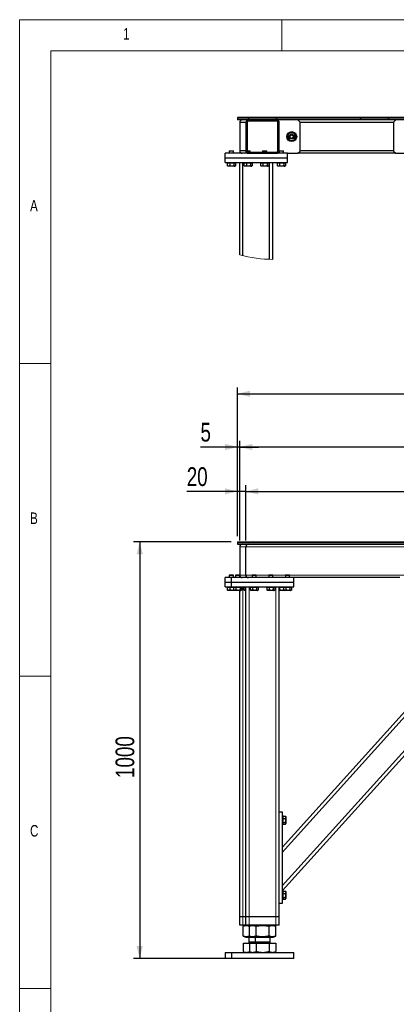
# Model space of a CAD drawing. Header units: millimetres. Extents: x 5 to 589, y 5 to 415.
# Tile 9 of 71: x 5 to 65, y 257 to 415. Entities that reach past the tile are written whole.
import ezdxf

# ---------------------------------------------------------------- set-up
doc = ezdxf.new("R2010")
doc.units = ezdxf.units.MM
for name, color, linetype in [('COTES', 1, 'Continuous'), ('NOTES', 6, 'Continuous'), ('TRAIT-FINS', 9, 'Continuous')]:
    doc.layers.add(name, color=color, linetype=linetype)
doc.layers.add('TRAIT-FORT', color=4, linetype='Continuous', lineweight=25)
doc.styles.add('SLDTEXTSTYLE0', font='TXT', dxfattribs={"width": 0.75})
doc.dimstyles.new('SLDDIMSTYLE4', dxfattribs={"dimtxt": 3, "dimasz": 2, "dimexe": 0, "dimexo": 0.0625, "dimgap": 0.75, "dimtad": 1, "dimdec": 0, "dimlfac": 15, "dimrnd": 1e-09, "dimzin": 12, "dimdsep": 46, "dimtxsty": 'SLDTEXTSTYLE0', "dimsah": 1, "dimcen": 0.09, "dimadec": 0, "dimazin": 3, "dimtfac": 1, "dimtdec": 0, "dimtmove": 0, "dimatfit": 0, "dimfxl": 1, "dimfrac": 2, "dimtolj": 1, "dimtzin": 12, "dimarcsym": 0})
doc.dimstyles.new('SLDDIMSTYLE5', dxfattribs={"dimtxt": 3, "dimasz": 2, "dimexe": 0, "dimexo": 0.0625, "dimgap": 0.75, "dimtad": 1, "dimdec": 0, "dimlfac": 15, "dimrnd": 1e-09, "dimzin": 12, "dimdsep": 46, "dimtxsty": 'SLDTEXTSTYLE0', "dimsah": 1, "dimcen": 0.09, "dimadec": 0, "dimazin": 3, "dimtfac": 1, "dimtdec": 0, "dimtofl": 0, "dimtmove": 0, "dimatfit": 3, "dimfxl": 1, "dimfrac": 2, "dimtolj": 1, "dimtzin": 12, "dimarcsym": 0})

# ---------------------------------------------------------------- blocks, each defined once
blk = doc.blocks.new('_D_48')
at = {"layer": 'COTES', "color": 1, "transparency": 16777216}
for p, q in [((38.91, 331.46), (23.23, 331.46)), ((24.23, 331.46), (24.23, 264.79)), ((37.91, 264.79), (23.23, 264.79))]:
    blk.add_line(p, q, dxfattribs=at)
for points in [[(24.23, 331.46), (23.73, 329.46), (24.73, 329.46)], [(24.23, 264.79), (24.73, 266.79), (23.73, 266.79)]]:
    blk.add_solid(points, dxfattribs=at)
at = {"layer": 'COTES', "color": 1, "transparency": 16777216, "insert": (20.36, 293.69), "char_height": 3, "attachment_point": 1, "rotation": 90, "style": 'SLDTEXTSTYLE0'}
blk.add_mtext('1000', dxfattribs=at)
blk = doc.blocks.new('_D_49')
at = {"layer": 'COTES', "color": 1, "transparency": 16777216}
for p, q in [((39.91, 346.64), (33.97, 346.64)), ((39.91, 332.36), (39.91, 347.64)), ((40.25, 346.64), (39.91, 346.64)), ((40.25, 331.69), (40.25, 347.64)), ((40.25, 346.64), (43.25, 346.64))]:
    blk.add_line(p, q, dxfattribs=at)
for points in [[(39.91, 346.64), (37.91, 347.14), (37.91, 346.14)], [(40.25, 346.64), (42.25, 346.14), (42.25, 347.14)]]:
    blk.add_solid(points, dxfattribs=at)
at = {"layer": 'COTES', "color": 1, "transparency": 16777216, "insert": (33.97, 350.51), "char_height": 3, "attachment_point": 1, "style": 'SLDTEXTSTYLE0'}
blk.add_mtext('5', dxfattribs=at)
blk = doc.blocks.new('_D_50')
at = {"layer": 'COTES', "color": 1, "transparency": 16777216}
for p, q in [((39.91, 332.36), (39.91, 340.54)), ((41.25, 331.69), (41.25, 340.54)), ((39.91, 339.54), (31.77, 339.54)), ((41.25, 339.54), (39.91, 339.54)), ((41.25, 339.54), (44.25, 339.54))]:
    blk.add_line(p, q, dxfattribs=at)
for points in [[(39.91, 339.54), (37.91, 340.04), (37.91, 339.04)], [(41.25, 339.54), (43.25, 339.04), (43.25, 340.04)]]:
    blk.add_solid(points, dxfattribs=at)
at = {"layer": 'COTES', "color": 1, "transparency": 16777216, "insert": (31.77, 343.4), "char_height": 3, "attachment_point": 1, "style": 'SLDTEXTSTYLE0'}
blk.add_mtext('20', dxfattribs=at)
blk = doc.blocks.new('_D_51')
at = {"layer": 'COTES', "color": 1, "transparency": 16777216}
for p, q in [((41.25, 331.69), (41.25, 340.54)), ((157.25, 331.69), (157.25, 340.54)), ((41.25, 339.54), (157.25, 339.54))]:
    blk.add_line(p, q, dxfattribs=at)
for points in [[(41.25, 339.54), (43.25, 339.04), (43.25, 340.04)], [(157.25, 339.54), (155.25, 340.04), (155.25, 339.04)]]:
    blk.add_solid(points, dxfattribs=at)
at = {"layer": 'COTES', "color": 1, "transparency": 16777216, "char_height": 3, "attachment_point": 1, "style": 'SLDTEXTSTYLE0'}
for s, insert in [('1740', (79.11, 343.4)), ('CADRE ARRIERE', (89.1, 343.4))]:
    blk.add_mtext(s, dxfattribs=dict(at, insert=insert))
blk = doc.blocks.new('_D_54')
at = {"layer": 'COTES', "color": 1, "transparency": 16777216}
for p, q in [((40.25, 331.69), (40.25, 347.64)), ((158.25, 346.64), (40.25, 346.64)), ((158.25, 331.69), (158.25, 347.64))]:
    blk.add_line(p, q, dxfattribs=at)
for points in [[(40.25, 346.64), (42.25, 346.14), (42.25, 347.14)], [(158.25, 346.64), (156.25, 347.14), (156.25, 346.14)]]:
    blk.add_solid(points, dxfattribs=at)
at = {"layer": 'COTES', "color": 1, "transparency": 16777216, "char_height": 3, "attachment_point": 1, "style": 'SLDTEXTSTYLE0'}
for s, insert in [('1770', (80.13, 350.51)), ('CADRE AVANT', (90.12, 350.51))]:
    blk.add_mtext(s, dxfattribs=dict(at, insert=insert))
blk = doc.blocks.new('_D_55')
at = {"layer": 'COTES', "color": 1, "transparency": 16777216}
for p, q in [((39.91, 332.36), (39.91, 356.15)), ((158.58, 332.36), (158.58, 356.15)), ((39.91, 355.15), (158.58, 355.15))]:
    blk.add_line(p, q, dxfattribs=at)
for points in [[(39.91, 355.15), (41.91, 354.65), (41.91, 355.65)], [(158.58, 355.15), (156.58, 355.65), (156.58, 354.65)]]:
    blk.add_solid(points, dxfattribs=at)
at = {"layer": 'COTES', "color": 1, "transparency": 16777216, "char_height": 3, "attachment_point": 1, "style": 'SLDTEXTSTYLE0'}
for s, insert in [('1780', (88.68, 359.02)), ('TOLES', (98.67, 359.02))]:
    blk.add_mtext(s, dxfattribs=dict(at, insert=insert))
blk = doc.blocks.new('SW_HATCH_0')
at = {"layer": 'TRAIT-FINS', "color": 0}
for p, q in [((-17.96, 0), (-18.23, -0.27)), ((-17.86, 0.1), (-17.96, 0)), ((-13.47, 0), (-13.74, -0.27)), ((-13.37, 0.1), (-13.47, 0)), ((0, 0), (-0.27, -0.27)), ((0.1, 0.1), (0, 0)), ((4.49, 0), (4.22, -0.27)), ((4.59, 0.1), (4.49, 0)), ((8.98, 0), (8.71, -0.27)), ((9.08, 0.1), (8.98, 0)), ((13.47, 0), (13.2, -0.27)), ((13.57, 0.1), (13.47, 0)), ((26.94, 0), (26.67, -0.27)), ((27.04, 0.1), (26.94, 0)), ((31.43, 0), (31.16, -0.27)), ((31.53, 0.1), (31.43, 0)), ((35.92, 0), (35.65, -0.27)), ((36.02, 0.1), (35.92, 0)), ((40.41, 0), (40.14, -0.27)), ((40.51, 0.1), (40.41, 0)), ((53.88, 0), (53.61, -0.27)), ((53.98, 0.1), (53.88, 0)), ((58.37, 0), (58.1, -0.27)), ((58.47, 0.1), (58.37, 0)), ((62.86, 0), (62.6, -0.27)), ((62.96, 0.1), (62.86, 0)), ((67.35, 0), (67.09, -0.27)), ((67.45, 0.1), (67.35, 0)), ((80.82, 0), (80.56, -0.27)), ((80.92, 0.1), (80.82, 0)), ((85.31, 0), (85.05, -0.27)), ((85.41, 0.1), (85.31, 0)), ((89.8, 0), (89.54, -0.27)), ((89.9, 0.1), (89.8, 0)), ((94.29, 0), (94.03, -0.27)), ((94.39, 0.1), (94.29, 0)), ((-18.29, -0.33), (-18.41, -0.45)), ((-13.74, -0.27), (-13.94, -0.47)), ((13.2, -0.27), (13, -0.47)), ((94.03, -0.27), (93.83, -0.47)), ((92.39, -1.9), (92.19, -2.1)), ((-18.27, -4.8), (-18.47, -5)), ((8.73, -4.74), (8.53, -4.94))]:
    blk.add_line(p, q, dxfattribs=at)

msp = doc.modelspace()

# ---------------------------------------------------------------- linework, layer by layer
at = {"color": 7, "linetype": 'Continuous', "lineweight": 18}
for p, q in [((589, 415), (5, 415)), ((5, 415), (5, 5)), ((47, 410), (47, 415)), ((584, 410), (10, 410)), ((10, 410), (10, 10)), ((10, 360), (5, 360)), ((5, 310), (10, 310)), ((10, 260), (5, 260))]:
    msp.add_line(p, q, dxfattribs=at)
at = {"color": 8, "linetype": 'Continuous', "lineweight": 18}
for p, q in [((41.2473, 330.6924), (40.2473, 330.6924)), ((157.2473, 330.6924), (41.2473, 330.6924)), ((41.2473, 326.1591), (40.2473, 326.1591)), ((42.294, 326.1591), (41.2473, 326.1591)), ((44.9607, 326.1591), (42.8673, 326.1591)), ((47.6273, 326.1591), (45.534, 326.1591)), ((66.6273, 326.1591), (48.2007, 326.1591)), ((40.7807, 271.4924), (40.7807, 324.2924)), ((41.7807, 271.4924), (41.7807, 324.2924)), ((46.0473, 271.4924), (46.0473, 324.2924)), ((47.0473, 281.7889), (68.2473, 305.2374)), ((47.0473, 276.421), (68.2473, 299.8695)), ((40.7807, 270.1591), (40.7807, 271.4924)), ((41.7807, 270.1591), (41.7807, 271.4924)), ((46.0473, 270.1591), (46.0473, 271.4924))]:
    msp.add_line(p, q, dxfattribs=at)
at = {"color": 7, "linetype": 'Continuous', "lineweight": 18}
msp.add_arc((45.7876, 398.6733), 22.0214, 255.428568, 269.461525, dxfattribs=at)
at = {"layer": 'TRAIT-FORT', "color": 4, "linetype": 'Continuous', "lineweight": 25}
for p, q in [((39.914, 399.3277), (39.914, 399.2277)), ((158.5807, 399.3277), (39.914, 399.3277)), ((158.5807, 399.2277), (39.914, 399.2277)), ((39.914, 399.2277), (39.914, 398.9611)), ((158.5807, 398.9611), (39.914, 398.9611)), ((40.2473, 398.5611), (40.2473, 394.0277)), ((41.2473, 398.5611), (40.2473, 398.5611)), ((41.2541, 398.6345), (41.2473, 398.6277)), ((41.2473, 398.5611), (41.2473, 394.0277)), ((41.4473, 398.5611), (41.4473, 394.0277)), ((41.5807, 398.9611), (41.5739, 398.9543)), ((46.1807, 398.9611), (41.6473, 398.9611)), ((46.1807, 398.7611), (41.6473, 398.7611)), ((46.3807, 394.0277), (46.3807, 398.5611)), ((46.5807, 394.0277), (46.5807, 398.5611)), ((49.914, 398.6277), (49.5807, 398.9611)), ((49.914, 393.9611), (49.914, 398.6277)), ((64.914, 398.5611), (49.914, 398.5611)), ((65.2473, 398.9611), (64.914, 398.6277)), ((64.914, 398.6277), (64.914, 393.9611)), ((48.215, 396.9277), (48.5807, 396.9277)), ((48.215, 395.6611), (48.5807, 395.6611)), ((48.5807, 396.9277), (48.9463, 396.9277)), ((48.5807, 395.6611), (48.9463, 395.6611)), ((38.6273, 394.0277), (38.5807, 393.9811)), ((38.5807, 393.9811), (38.5807, 393.6277)), ((39.2473, 393.9811), (38.5807, 393.9811)), ((38.6273, 394.0277), (39.2007, 394.0277)), ((39.2473, 393.9811), (39.2007, 394.0277)), ((39.2473, 393.6277), (39.2473, 393.9811)), ((41.2473, 394.0277), (40.2473, 394.0277)), ((41.2498, 393.9835), (41.2473, 393.9811)), ((41.2473, 393.9811), (41.2473, 393.6277)), ((41.2501, 393.9811), (41.2473, 393.9811)), ((41.4473, 394.0277), (41.8673, 394.0277)), ((41.914, 393.9811), (41.4529, 393.9811)), ((41.6473, 393.8277), (46.1807, 393.8277)), ((41.914, 393.9811), (41.8673, 394.0277)), ((41.914, 393.8277), (41.914, 393.9811)), ((43.9607, 394.0277), (43.914, 393.9811)), ((43.914, 393.9811), (43.914, 393.8277)), ((44.5807, 393.9811), (43.914, 393.9811)), ((43.9607, 394.0277), (44.534, 394.0277)), ((44.5807, 393.9811), (44.534, 394.0277)), ((44.5807, 393.8277), (44.5807, 393.9811)), ((46.6273, 394.0277), (46.5807, 393.9811)), ((46.5807, 393.9811), (46.5807, 393.6277)), ((47.2473, 393.9811), (46.5807, 393.9811)), ((46.6273, 394.0277), (47.2007, 394.0277)), ((47.2473, 393.9811), (47.2007, 394.0277)), ((47.2473, 393.6277), (47.2473, 393.9811)), ((49.5807, 393.6277), (49.914, 393.9611)), ((64.914, 394.0277), (49.914, 394.0277)), ((64.914, 393.9611), (65.2473, 393.6277)), ((41.6473, 393.6277), (37.914, 393.6277)), ((37.914, 392.8277), (37.914, 393.6277)), ((47.914, 392.8277), (37.914, 392.8277)), ((37.914, 392.1611), (37.914, 392.8277)), ((41.6473, 393.6277), (46.1807, 393.6277)), ((47.914, 393.6277), (46.1807, 393.6277)), ((47.914, 392.8277), (47.914, 393.6277)), ((47.914, 393.6277), (49.5807, 393.6277)), ((47.914, 392.1611), (47.914, 392.8277)), ((65.2473, 393.6277), (49.5807, 393.6277)), ((65.2473, 393.6277), (68.6473, 393.6277)), ((37.914, 392.1611), (47.914, 392.1611)), ((38.1807, 392.1611), (38.1807, 392.0277)), ((39.6473, 392.0277), (38.1807, 392.0277)), ((38.2636, 392.0277), (38.2636, 391.628)), ((38.2952, 391.6097), (38.2636, 391.628)), ((38.2943, 391.608), (38.3757, 391.5611)), ((39.4523, 391.5611), (38.3757, 391.5611)), ((38.6512, 392.0277), (38.6512, 391.628)), ((39.3016, 392.0277), (39.3016, 391.628)), ((39.4523, 391.5611), (39.5337, 391.608)), ((39.5644, 392.0277), (39.5644, 391.628)), ((39.6473, 392.0277), (39.6473, 392.1611)), ((40.2473, 377.3603), (40.2473, 392.1611)), ((40.7807, 377.2303), (40.7807, 392.1611)), ((40.8473, 392.1611), (40.8473, 392.0277)), ((42.314, 392.0277), (40.8473, 392.0277)), ((40.9303, 392.0277), (40.9303, 391.628)), ((40.9619, 391.6097), (40.9303, 391.628)), ((40.9609, 391.608), (41.0423, 391.5611)), ((42.119, 391.5611), (41.0423, 391.5611)), ((41.3179, 392.0277), (41.3179, 391.628)), ((41.9682, 392.0277), (41.9682, 391.628)), ((42.119, 391.5611), (42.2004, 391.608)), ((42.231, 392.0277), (42.231, 391.628)), ((42.314, 392.0277), (42.314, 392.1611)), ((43.514, 392.1611), (43.514, 392.0277)), ((44.9807, 392.0277), (43.514, 392.0277)), ((43.597, 392.0277), (43.597, 391.628)), ((43.6286, 391.6097), (43.597, 391.628)), ((43.6276, 391.608), (43.709, 391.5611)), ((44.7857, 391.5611), (43.709, 391.5611)), ((43.9846, 392.0277), (43.9846, 391.628)), ((44.6349, 392.0277), (44.6349, 391.628)), ((44.7857, 391.5611), (44.8671, 391.608)), ((44.8977, 392.0277), (44.8977, 391.628)), ((44.9807, 392.0277), (44.9807, 392.1611)), ((45.0473, 376.6626), (45.0473, 392.1611)), ((45.5807, 376.6529), (45.5807, 392.1611)), ((46.1807, 392.1611), (46.1807, 392.0277)), ((47.6473, 392.0277), (46.1807, 392.0277)), ((46.2636, 392.0277), (46.2636, 391.628)), ((46.2952, 391.6097), (46.2636, 391.628)), ((46.2943, 391.608), (46.3757, 391.5611)), ((47.4523, 391.5611), (46.3757, 391.5611)), ((46.6512, 392.0277), (46.6512, 391.628)), ((47.3016, 392.0277), (47.3016, 391.628)), ((47.4523, 391.5611), (47.5337, 391.608)), ((47.5644, 392.0277), (47.5644, 391.628)), ((47.6473, 392.0277), (47.6473, 392.1611)), ((39.914, 331.4591), (158.5807, 331.4591)), ((39.914, 331.4591), (39.914, 331.3591)), ((39.914, 331.3591), (158.5807, 331.3591)), ((39.914, 331.3591), (39.914, 331.0924)), ((39.914, 331.0924), (158.5807, 331.0924)), ((41.5807, 331.0924), (41.5739, 331.0856)), ((40.2473, 330.6924), (40.2473, 326.1591)), ((41.2541, 330.7659), (41.2473, 330.7591)), ((41.2473, 326.1591), (41.2473, 330.6924)), ((38.6273, 326.1591), (38.5807, 326.1124)), ((38.5807, 326.1124), (38.5807, 325.7591)), ((39.2473, 326.1124), (38.5807, 326.1124)), ((38.6273, 326.1591), (39.2007, 326.1591)), ((39.2473, 326.1124), (39.2007, 326.1591)), ((39.2473, 325.7591), (39.2473, 326.1124)), ((39.6273, 326.1591), (39.5807, 326.1124)), ((39.5807, 326.1124), (39.5807, 325.7591)), ((40.2473, 326.1124), (39.5807, 326.1124)), ((39.6273, 326.1591), (40.2007, 326.1591)), ((40.2473, 326.1124), (40.2007, 326.1591)), ((40.2473, 325.7591), (40.2473, 326.1124)), ((41.2498, 326.1149), (41.2473, 326.1124)), ((41.2473, 326.1124), (41.2473, 325.7591)), ((41.2501, 326.1124), (41.2473, 326.1124)), ((42.294, 326.1591), (42.2473, 326.1124)), ((42.2473, 326.1124), (42.2473, 325.7591)), ((42.914, 326.1124), (42.2473, 326.1124)), ((42.294, 326.1591), (42.8673, 326.1591)), ((42.914, 326.1124), (42.8673, 326.1591)), ((42.914, 325.7591), (42.914, 326.1124)), ((44.9607, 326.1591), (44.914, 326.1124)), ((44.914, 326.1124), (44.914, 325.7591)), ((45.5807, 326.1124), (44.914, 326.1124)), ((44.9607, 326.1591), (45.534, 326.1591)), ((45.5807, 326.1124), (45.534, 326.1591)), ((45.5807, 325.7591), (45.5807, 326.1124)), ((47.6273, 326.1591), (47.5807, 326.1124)), ((47.5807, 326.1124), (47.5807, 325.7591)), ((48.2473, 326.1124), (47.5807, 326.1124)), ((47.6273, 326.1591), (48.2007, 326.1591)), ((48.2473, 326.1124), (48.2007, 326.1591)), ((48.2473, 325.7591), (48.2473, 326.1124)), ((38.914, 325.7591), (37.914, 325.7591)), ((37.914, 324.9591), (37.914, 325.7591)), ((38.914, 324.9591), (37.914, 324.9591)), ((37.914, 324.2924), (37.914, 324.9591)), ((38.914, 324.9591), (38.914, 325.7591)), ((48.914, 325.7591), (38.914, 325.7591)), ((48.914, 324.9591), (38.914, 324.9591)), ((38.914, 324.2924), (38.914, 324.9591)), ((48.914, 324.9591), (48.914, 325.7591)), ((65.914, 325.7591), (48.914, 325.7591)), ((48.914, 324.2924), (48.914, 324.9591)), ((37.914, 324.2924), (38.914, 324.2924)), ((38.1807, 324.2924), (38.1807, 324.1591)), ((39.1807, 324.1591), (38.1807, 324.1591)), ((38.2636, 324.1591), (38.2636, 323.7594)), ((38.2952, 323.7411), (38.2636, 323.7594)), ((38.2943, 323.7394), (38.3757, 323.6924)), ((39.3757, 323.6924), (38.3757, 323.6924)), ((38.6512, 324.1591), (38.6512, 323.7594)), ((38.914, 324.2924), (48.914, 324.2924)), ((39.1807, 324.2924), (39.1807, 324.1591)), ((40.6473, 324.1591), (39.1807, 324.1591)), ((39.2636, 324.1591), (39.2636, 323.7594)), ((39.2952, 323.7411), (39.2636, 323.7594)), ((39.2943, 323.7394), (39.3757, 323.6924)), ((40.4523, 323.6924), (39.3757, 323.6924)), ((39.6512, 324.1591), (39.6512, 323.7594)), ((40.2473, 271.4924), (40.2473, 323.6924)), ((40.3016, 324.1591), (40.3016, 323.7594)), ((40.4523, 323.6924), (40.5337, 323.7394)), ((40.5644, 324.1591), (40.5644, 323.7594)), ((40.6473, 324.1591), (40.6473, 324.2924)), ((40.8473, 324.2924), (40.8473, 324.1591)), ((41.2473, 324.1591), (40.8473, 324.1591)), ((40.9303, 324.1591), (40.9303, 323.7594)), ((40.9619, 323.7411), (40.9303, 323.7594)), ((40.9609, 323.7394), (41.0423, 323.6924)), ((41.2473, 323.6924), (41.0423, 323.6924)), ((41.2473, 271.4924), (41.2473, 324.2924)), ((41.8473, 324.2924), (41.8473, 324.1591)), ((43.314, 324.1591), (41.8473, 324.1591)), ((41.9303, 324.1591), (41.9303, 323.7594)), ((41.9619, 323.7411), (41.9303, 323.7594)), ((41.9609, 323.7394), (42.0423, 323.6924)), ((43.119, 323.6924), (42.0423, 323.6924)), ((42.3179, 324.1591), (42.3179, 323.7594)), ((42.9682, 324.1591), (42.9682, 323.7594)), ((43.119, 323.6924), (43.2004, 323.7394)), ((43.231, 324.1591), (43.231, 323.7594)), ((43.314, 324.1591), (43.314, 324.2924)), ((44.514, 324.2924), (44.514, 324.1591)), ((45.9807, 324.1591), (44.514, 324.1591)), ((44.597, 324.1591), (44.597, 323.7594)), ((44.6286, 323.7411), (44.597, 323.7594)), ((44.6276, 323.7394), (44.709, 323.6924)), ((45.7857, 323.6924), (44.709, 323.6924)), ((44.9846, 324.1591), (44.9846, 323.7594)), ((45.6349, 324.1591), (45.6349, 323.7594)), ((45.7857, 323.6924), (45.8671, 323.7394)), ((45.8977, 324.1591), (45.8977, 323.7594)), ((45.9807, 324.1591), (45.9807, 324.2924)), ((46.5807, 271.4924), (46.5807, 324.2924)), ((47.1807, 324.1591), (46.5807, 324.1591)), ((46.6512, 323.7594), (46.5807, 323.7368)), ((47.3757, 323.6924), (46.5807, 323.6924)), ((46.6512, 324.1591), (46.6512, 323.7594)), ((47.1807, 324.2924), (47.1807, 324.1591)), ((48.6473, 324.1591), (47.1807, 324.1591)), ((47.2636, 324.1591), (47.2636, 323.7594)), ((47.2952, 323.7411), (47.2636, 323.7594)), ((47.2943, 323.7394), (47.3757, 323.6924)), ((48.4523, 323.6924), (47.3757, 323.6924)), ((47.6512, 324.1591), (47.6512, 323.7594)), ((48.3016, 324.1591), (48.3016, 323.7594)), ((48.4523, 323.6924), (48.5337, 323.7394)), ((48.5644, 324.1591), (48.5644, 323.7594)), ((48.6473, 324.1591), (48.6473, 324.2924)), ((47.0473, 282.5842), (68.2473, 306.0327)), ((47.1076, 275.6924), (68.2473, 299.0742)), ((46.5807, 288.2924), (47.0473, 288.2924)), ((47.0473, 288.2924), (47.0473, 273.6257)), ((47.1807, 287.6924), (47.0473, 287.6924)), ((47.1807, 287.6924), (47.1807, 287.24)), ((47.1807, 287.6084), (47.5804, 287.6084)), ((47.1807, 287.24), (47.1807, 286.2257)), ((47.1807, 287.2138), (47.5804, 287.2138)), ((47.5804, 287.6084), (47.6001, 287.5743)), ((47.6473, 287.4974), (47.6022, 287.5755)), ((47.6473, 287.4974), (47.6473, 286.8926)), ((47.6473, 286.8926), (47.6473, 286.4207)), ((47.0473, 286.2257), (47.1807, 286.2257)), ((47.1807, 286.5644), (47.5804, 286.5644)), ((47.1807, 286.3098), (47.5804, 286.3098)), ((47.6022, 286.3426), (47.6473, 286.4207)), ((47.1807, 275.6924), (47.0473, 275.6924)), ((47.1807, 275.6924), (47.1807, 275.24)), ((47.0473, 274.2257), (47.1807, 274.2257)), ((47.1807, 275.6084), (47.5804, 275.6084)), ((47.1807, 275.24), (47.1807, 274.2257)), ((47.1807, 275.2138), (47.5804, 275.2138)), ((47.1807, 274.5644), (47.5804, 274.5644)), ((47.1807, 274.3098), (47.5804, 274.3098)), ((47.5804, 275.6084), (47.6001, 275.5743)), ((47.6473, 275.4974), (47.6022, 275.5755)), ((47.6022, 274.3426), (47.6473, 274.4207)), ((47.6473, 275.4974), (47.6473, 274.8926)), ((47.6473, 274.8926), (47.6473, 274.4207)), ((47.0473, 273.6257), (46.5807, 273.6257)), ((40.7807, 271.4924), (40.2473, 271.4924)), ((40.2473, 270.1591), (40.2473, 271.4924)), ((41.2473, 271.4924), (40.7807, 271.4924)), ((41.7807, 271.4924), (41.2473, 271.4924)), ((41.2473, 270.1591), (41.2473, 271.4924)), ((46.0473, 271.4924), (41.7807, 271.4924)), ((46.5807, 271.4924), (46.0473, 271.4924)), ((46.5807, 270.1591), (46.5807, 271.4924)), ((40.7807, 270.1591), (40.2473, 270.1591)), ((41.2473, 270.1591), (40.7807, 270.1591)), ((40.8133, 269.9891), (40.7972, 269.9833)), ((40.7972, 268.4015), (40.7972, 269.9833)), ((41.2321, 270.1591), (40.8116, 269.9892)), ((41.7807, 270.1591), (41.2473, 270.1591)), ((46.0473, 270.1591), (41.7807, 270.1591)), ((41.8133, 269.9891), (41.7972, 269.9833)), ((41.7972, 268.4015), (41.7972, 269.9833)), ((42.2321, 270.1591), (41.8116, 269.9892)), ((42.8778, 268.4015), (42.8778, 269.9833)), ((44.9946, 268.4015), (44.9946, 269.9833)), ((46.0164, 269.9892), (45.5959, 270.1591)), ((46.0308, 268.4015), (46.0308, 269.9833)), ((46.5807, 270.1591), (46.0473, 270.1591)), ((40.7972, 268.4015), (40.8133, 268.396)), ((40.8116, 268.3956), (41.2321, 268.2257)), ((41.2321, 268.2257), (42.0907, 268.2257)), ((41.714, 268.2257), (41.714, 267.5034)), ((41.7972, 268.4015), (41.8133, 268.396)), ((41.8116, 268.3956), (42.2321, 268.2257)), ((42.0907, 268.2257), (42.2321, 268.2257)), ((42.2321, 268.2257), (45.5959, 268.2257)), ((42.714, 268.2257), (42.714, 267.5034)), ((45.114, 267.5034), (45.114, 268.2257)), ((45.5959, 268.2257), (46.0164, 268.3956)), ((40.7972, 267.2791), (40.7972, 265.9562)), ((40.7972, 267.2791), (41.7972, 267.2791)), ((41.2103, 267.2924), (41.2103, 267.2791)), ((41.2103, 267.2924), (42.2103, 267.2924)), ((41.8583, 267.5034), (41.714, 267.3591)), ((41.714, 267.5034), (42.714, 267.5034)), ((41.714, 267.3591), (42.714, 267.3591)), ((41.7972, 267.2791), (41.7972, 265.9562)), ((41.7972, 267.2791), (42.8778, 267.2791)), ((42.2103, 267.2924), (42.2103, 267.2791)), ((42.2103, 267.2924), (42.449, 267.2924)), ((42.449, 267.2924), (45.6177, 267.2924)), ((42.8583, 267.5034), (42.714, 267.3591)), ((42.714, 267.5034), (42.8821, 267.5034)), ((42.714, 267.3591), (44.5265, 267.3591)), ((42.8778, 267.2791), (42.8778, 265.9562)), ((42.8778, 267.2791), (44.9946, 267.2791)), ((42.8821, 267.5034), (45.114, 267.5034)), ((44.5265, 267.3591), (45.114, 267.3591)), ((45.114, 267.3591), (44.9697, 267.5034)), ((44.9946, 267.2791), (44.9946, 265.9562)), ((44.9946, 267.2791), (46.0308, 267.2791)), ((45.6177, 267.2791), (45.6177, 267.2924)), ((46.0308, 267.2791), (46.0308, 265.9562)), ((37.9807, 265.7924), (37.914, 265.7257)), ((37.914, 265.7257), (37.914, 264.7924)), ((38.914, 265.7257), (37.914, 265.7257)), ((38.914, 264.7924), (37.914, 264.7924)), ((37.9807, 265.7924), (38.9807, 265.7924)), ((38.9807, 265.7924), (38.914, 265.7257)), ((38.914, 265.7257), (38.914, 264.7924)), ((48.4575, 265.7257), (38.914, 265.7257)), ((48.914, 264.7924), (38.914, 264.7924)), ((38.9807, 265.7924), (48.3969, 265.7924)), ((40.8115, 265.9495), (40.7972, 265.9562)), ((40.8108, 265.9482), (41.0807, 265.7924)), ((41.8115, 265.9495), (41.7972, 265.9562)), ((41.8108, 265.9482), (42.0807, 265.7924)), ((45.7473, 265.7924), (46.0172, 265.9482)), ((48.3969, 265.7924), (48.8473, 265.7924)), ((48.914, 265.7257), (48.4575, 265.7257)), ((48.914, 265.7257), (48.8473, 265.7924)), ((48.914, 264.7924), (48.914, 265.7257))]:
    msp.add_line(p, q, dxfattribs=at)
at = {"layer": 'TRAIT-FORT', "color": 4, "linetype": 'Continuous', "lineweight": 25, "flags": 128}
for points in [[(47.8494, 396.2944), (47.9256, 396.4264), (48.0092, 396.5713), (48.0322, 396.6111)], [(47.8494, 396.2944), (47.9256, 396.1624), (48.0092, 396.0175), (48.0322, 395.9777)], [(48.0322, 396.6111), (48.1272, 396.7757), (48.215, 396.9277)], [(48.0322, 395.9777), (48.1272, 395.8131), (48.215, 395.6611)], [(49.1291, 396.6111), (49.0341, 396.7757), (48.9463, 396.9277)], [(49.1291, 395.9777), (49.0341, 395.8131), (48.9463, 395.6611)], [(49.312, 396.2944), (49.2358, 396.4264), (49.1521, 396.5713), (49.1291, 396.6111)], [(49.312, 396.2944), (49.2358, 396.1624), (49.1521, 396.0175), (49.1291, 395.9777)]]:
    msp.add_lwpolyline(points, dxfattribs=at)
at = {"layer": 'TRAIT-FORT', "color": 4, "linetype": 'Continuous', "lineweight": 25}
for radius in [0.8, 0.4, 0.2833]:
    msp.add_circle((48.5807, 396.2944), radius, dxfattribs=at)
for centre, radius, start, end in [((40.6473, 398.5611), 0.4, 89.999839, 180.000446), ((40.6473, 398.5611), 0.4, 89.999839, 180.000446), ((41.6473, 398.5611), 0.4, 90.000952, 179.999333), ((41.6473, 398.5611), 0.2, 90.00055, 180.00002), ((46.1807, 398.5611), 0.4, 359.999696, 90.00002), ((46.1807, 398.5611), 0.2, 359.99998, 90.000589), ((48.5806, 396.2944), 0.6333, 149.999115, 210.000885), ((48.5807, 396.2944), 0.6333, 89.999432, 150.000469), ((48.5807, 396.2944), 0.6333, 209.99971, 270.000077), ((48.5807, 396.2944), 0.6333, 29.999531, 90.000568), ((48.5807, 396.2944), 0.6333, 269.999923, 330.00029), ((48.5807, 396.2944), 0.6333, 330.000456, 29.999544), ((40.6473, 394.0277), 0.4, 179.999274, 270.000442), ((40.6473, 394.0277), 0.4, 179.999274, 270.000442), ((41.6473, 394.0277), 0.4, 180.000182, 269.999534), ((41.6473, 394.0277), 0.2, 180.000383, 269.998479), ((46.1807, 394.0277), 0.4, 269.999495, 0.00079), ((46.1807, 394.0277), 0.2, 270.000383, 359.999617), ((40.6473, 330.6924), 0.4, 90, 180), ((41.6473, 330.6924), 0.4, 90, 180), ((40.6473, 326.1591), 0.4, 180, 270), ((41.6473, 326.1591), 0.4, 180, 270), ((41.6473, 267.3591), 0.0667, 270, 0), ((42.6473, 267.3591), 0.0667, 270, 0), ((45.1807, 267.3591), 0.0667, 180, 270)]:
    msp.add_arc(centre, radius, start, end, dxfattribs=at)
for points, knots in [([(38.6512, 391.628), (38.6025, 391.6077), (38.5229, 391.5746), (38.4006, 391.5774), (38.3212, 391.6012), (38.2767, 391.622), (38.2636, 391.628)], [0, 0, 0, 0, 0.38806073, 0.63402747, 0.89308903, 1, 1, 1, 1]), ([(39.3016, 391.628), (39.2451, 391.6134), (39.131, 391.5839), (38.9619, 391.573), (38.8003, 391.5889), (38.7012, 391.6149), (38.6512, 391.628)], [0, 0, 0, 0, 0.26464075, 0.53493963, 0.76530983, 1, 1, 1, 1]), ([(39.3016, 391.628), (39.3237, 391.6135), (39.3663, 391.5856), (39.4393, 391.5725), (39.5074, 391.5905), (39.5447, 391.6151), (39.5644, 391.628)], [0, 0, 0, 0, 0.2765791, 0.53222436, 0.7530189, 1, 1, 1, 1]), ([(41.3179, 391.628), (41.2692, 391.6077), (41.1895, 391.5746), (41.0673, 391.5774), (40.9879, 391.6012), (40.9433, 391.622), (40.9303, 391.628)], [0, 0, 0, 0, 0.38806456, 0.63402386, 0.89308798, 1, 1, 1, 1]), ([(41.9682, 391.628), (41.9118, 391.6134), (41.7977, 391.5839), (41.6286, 391.573), (41.467, 391.5889), (41.3679, 391.6149), (41.3179, 391.628)], [0, 0, 0, 0, 0.264639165, 0.534942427, 0.765311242, 1, 1, 1, 1]), ([(41.9682, 391.628), (41.9904, 391.6135), (42.0329, 391.5856), (42.106, 391.5725), (42.1741, 391.5905), (42.2113, 391.6151), (42.231, 391.628)], [0, 0, 0, 0, 0.27656983, 0.53223153, 0.75302837, 1, 1, 1, 1]), ([(43.9846, 391.628), (43.9358, 391.6077), (43.8562, 391.5746), (43.734, 391.5774), (43.6546, 391.6012), (43.61, 391.622), (43.597, 391.628)], [0, 0, 0, 0, 0.38806423, 0.63403318, 0.89309707, 1, 1, 1, 1]), ([(44.6349, 391.628), (44.5785, 391.6134), (44.4644, 391.5839), (44.2953, 391.573), (44.1336, 391.5889), (44.0346, 391.6149), (43.9846, 391.628)], [0, 0, 0, 0, 0.26463485, 0.53493969, 0.76530986, 1, 1, 1, 1]), ([(44.6349, 391.628), (44.657, 391.6135), (44.6996, 391.5856), (44.7727, 391.5725), (44.8407, 391.5905), (44.878, 391.6151), (44.8977, 391.628)], [0, 0, 0, 0, 0.2765791, 0.53222436, 0.7530189, 1, 1, 1, 1]), ([(46.6512, 391.628), (46.6025, 391.6077), (46.5229, 391.5746), (46.4006, 391.5774), (46.3212, 391.6012), (46.2767, 391.622), (46.2636, 391.628)], [0, 0, 0, 0, 0.38806073, 0.63402747, 0.89308903, 1, 1, 1, 1]), ([(47.3016, 391.628), (47.2451, 391.6134), (47.131, 391.5839), (46.9619, 391.573), (46.8003, 391.5889), (46.7012, 391.6149), (46.6512, 391.628)], [0, 0, 0, 0, 0.26464075, 0.53493963, 0.76530983, 1, 1, 1, 1]), ([(47.3016, 391.628), (47.3237, 391.6135), (47.3663, 391.5856), (47.4393, 391.5725), (47.5074, 391.5905), (47.5447, 391.6151), (47.5644, 391.628)], [0, 0, 0, 0, 0.2765791, 0.53222436, 0.7530189, 1, 1, 1, 1]), ([(38.6512, 323.7594), (38.6019, 323.7391), (38.5204, 323.7056), (38.4021, 323.7087), (38.3225, 323.732), (38.2767, 323.7533), (38.2636, 323.7594)], [0, 0, 0, 0, 0.38554949, 0.63764185, 0.89654625, 1, 1, 1, 1]), ([(39.2743, 323.7532), (39.2269, 323.7411), (39.1217, 323.7141), (38.9619, 323.7045), (38.8003, 323.7202), (38.7012, 323.7463), (38.6512, 323.7594)], [0, 0, 0, 0, 0.23205398, 0.51436304, 0.75495646, 1, 1, 1, 1]), ([(39.6512, 323.7594), (39.6019, 323.7391), (39.5204, 323.7056), (39.4021, 323.7087), (39.3225, 323.732), (39.2767, 323.7533), (39.2636, 323.7594)], [0, 0, 0, 0, 0.38554949, 0.63764185, 0.89654625, 1, 1, 1, 1]), ([(40.3016, 323.7594), (40.2451, 323.7448), (40.131, 323.7152), (39.9619, 323.7044), (39.8003, 323.7203), (39.7012, 323.7463), (39.6512, 323.7594)], [0, 0, 0, 0, 0.264604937, 0.534947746, 0.765343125, 1, 1, 1, 1]), ([(40.3016, 323.7594), (40.3244, 323.7448), (40.3705, 323.7152), (40.4388, 323.7044), (40.5041, 323.7203), (40.5441, 323.7463), (40.5644, 323.7594)], [0, 0, 0, 0, 0.26460494, 0.53494775, 0.76534313, 1, 1, 1, 1]), ([(41.2473, 323.7368), (41.2214, 323.7267), (41.1631, 323.7041), (41.0687, 323.7094), (40.9892, 323.7319), (40.9434, 323.7533), (40.9303, 323.7594)], [0, 0, 0, 0, 0.24817345, 0.55662747, 0.87341653, 1, 1, 1, 1]), ([(42.3179, 323.7594), (42.2686, 323.7391), (42.187, 323.7056), (42.0687, 323.7087), (41.9892, 323.732), (41.9434, 323.7533), (41.9303, 323.7594)], [0, 0, 0, 0, 0.38554949, 0.63764185, 0.89654625, 1, 1, 1, 1]), ([(42.9682, 323.7594), (42.9118, 323.7448), (42.7977, 323.7152), (42.6286, 323.7044), (42.467, 323.7203), (42.3679, 323.7463), (42.3179, 323.7594)], [0, 0, 0, 0, 0.264604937, 0.534947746, 0.765343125, 1, 1, 1, 1]), ([(42.9682, 323.7594), (42.991, 323.7448), (43.0372, 323.7152), (43.1055, 323.7044), (43.1708, 323.7203), (43.2108, 323.7463), (43.231, 323.7594)], [0, 0, 0, 0, 0.26460494, 0.53494775, 0.76534313, 1, 1, 1, 1]), ([(44.9846, 323.7594), (44.9352, 323.7391), (44.8537, 323.7056), (44.7354, 323.7087), (44.6558, 323.732), (44.61, 323.7533), (44.597, 323.7594)], [0, 0, 0, 0, 0.38554949, 0.63764185, 0.89654625, 1, 1, 1, 1]), ([(45.6349, 323.7594), (45.5785, 323.7448), (45.4643, 323.7152), (45.2953, 323.7044), (45.1336, 323.7203), (45.0346, 323.7463), (44.9846, 323.7594)], [0, 0, 0, 0, 0.264604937, 0.534947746, 0.765343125, 1, 1, 1, 1]), ([(45.6349, 323.7594), (45.6577, 323.7448), (45.7038, 323.7152), (45.7721, 323.7044), (45.8374, 323.7203), (45.8775, 323.7463), (45.8977, 323.7594)], [0, 0, 0, 0, 0.26460494, 0.53494775, 0.76534313, 1, 1, 1, 1]), ([(47.2737, 323.7531), (47.2264, 323.741), (47.1215, 323.7141), (46.9619, 323.7045), (46.8003, 323.7202), (46.7012, 323.7463), (46.6512, 323.7594)], [0, 0, 0, 0, 0.23126979, 0.51386712, 0.75470623, 1, 1, 1, 1]), ([(47.6512, 323.7594), (47.6019, 323.7391), (47.5204, 323.7056), (47.4021, 323.7087), (47.3225, 323.732), (47.2767, 323.7533), (47.2636, 323.7594)], [0, 0, 0, 0, 0.38554949, 0.63764185, 0.89654625, 1, 1, 1, 1]), ([(48.3016, 323.7594), (48.2451, 323.7448), (48.131, 323.7152), (47.9619, 323.7044), (47.8003, 323.7203), (47.7012, 323.7463), (47.6512, 323.7594)], [0, 0, 0, 0, 0.264604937, 0.534947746, 0.765343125, 1, 1, 1, 1]), ([(48.3016, 323.7594), (48.3244, 323.7448), (48.3705, 323.7152), (48.4388, 323.7044), (48.5041, 323.7203), (48.5441, 323.7463), (48.5644, 323.7594)], [0, 0, 0, 0, 0.26460494, 0.53494775, 0.76534313, 1, 1, 1, 1]), ([(47.5804, 287.6084), (47.595, 287.5741), (47.6245, 287.5049), (47.6353, 287.4023), (47.6195, 287.3042), (47.5935, 287.2441), (47.5804, 287.2138)], [0, 0, 0, 0, 0.26460494, 0.53494775, 0.76534313, 1, 1, 1, 1]), ([(47.5804, 286.5644), (47.6006, 286.647), (47.6341, 286.7837), (47.631, 286.9819), (47.6077, 287.1152), (47.5864, 287.1919), (47.5804, 287.2138)], [0, 0, 0, 0, 0.38554949, 0.63764185, 0.89654625, 1, 1, 1, 1]), ([(47.5804, 286.3098), (47.595, 286.3319), (47.6245, 286.3765), (47.6353, 286.4428), (47.6195, 286.5061), (47.5935, 286.5449), (47.5804, 286.5644)], [0, 0, 0, 0, 0.264604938, 0.534947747, 0.765343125, 1, 1, 1, 1]), ([(47.5804, 275.6084), (47.595, 275.5741), (47.6245, 275.5049), (47.6353, 275.4023), (47.6195, 275.3042), (47.5935, 275.2441), (47.5804, 275.2138)], [0, 0, 0, 0, 0.26460494, 0.53494775, 0.76534313, 1, 1, 1, 1]), ([(47.5804, 274.5644), (47.6006, 274.647), (47.6341, 274.7837), (47.631, 274.9819), (47.6077, 275.1152), (47.5864, 275.1919), (47.5804, 275.2138)], [0, 0, 0, 0, 0.38554949, 0.63764185, 0.89654625, 1, 1, 1, 1]), ([(47.5804, 274.3098), (47.595, 274.3319), (47.6245, 274.3765), (47.6353, 274.4428), (47.6195, 274.5061), (47.5935, 274.5449), (47.5804, 274.5644)], [0, 0, 0, 0, 0.264604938, 0.534947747, 0.765343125, 1, 1, 1, 1]), ([(40.7972, 269.9833), (40.8693, 270.0094), (41.0059, 270.0589), (41.2068, 270.0956), (41.3851, 270.1011), (41.5504, 270.0818), (41.6962, 270.0488), (41.7912, 270.014), (41.8342, 269.9983)], [0, 0, 0, 0, 0.21063075, 0.39891628, 0.57884536, 0.72235636, 0.8744413, 1, 1, 1, 1]), ([(41.7972, 269.9833), (41.8693, 270.0094), (42.0059, 270.0589), (42.2068, 270.0956), (42.3851, 270.1011), (42.5505, 270.0819), (42.7108, 270.0449), (42.8203, 270.0045), (42.8778, 269.9833)], [0, 0, 0, 0, 0.20206835, 0.38269984, 0.55531458, 0.69299169, 0.83889419, 1, 1, 1, 1]), ([(42.8778, 269.9833), (43.0191, 270.0094), (43.2867, 270.0589), (43.6802, 270.0956), (44.0295, 270.1011), (44.3534, 270.0819), (44.6675, 270.0449), (44.882, 270.0045), (44.9946, 269.9833)], [0, 0, 0, 0, 0.20206835, 0.38269984, 0.55531458, 0.69299169, 0.83889419, 1, 1, 1, 1]), ([(44.9946, 269.9833), (45.0638, 270.0094), (45.1947, 270.0589), (45.3874, 270.0956), (45.5584, 270.1011), (45.7169, 270.0819), (45.8653, 270.0464), (45.965, 270.0082), (46.0147, 269.9891)], [0, 0, 0, 0, 0.20527908, 0.38878068, 0.56413815, 0.70400284, 0.85222364, 1, 1, 1, 1]), ([(41.8334, 268.3868), (41.776, 268.3662), (41.6541, 268.3225), (41.4681, 268.2894), (41.2899, 268.2837), (41.1245, 268.3029), (40.9642, 268.3399), (40.8547, 268.3803), (40.7972, 268.4015)], [0, 0, 0, 0, 0.1676119, 0.35604346, 0.53611208, 0.67973439, 0.83193729, 1, 1, 1, 1]), ([(42.8778, 268.4015), (42.8057, 268.3754), (42.6691, 268.3259), (42.4682, 268.2892), (42.2899, 268.2837), (42.1245, 268.3029), (41.9642, 268.3399), (41.8547, 268.3803), (41.7972, 268.4015)], [0, 0, 0, 0, 0.20206835, 0.38269984, 0.55531458, 0.69299169, 0.83889419, 1, 1, 1, 1]), ([(44.9946, 268.4015), (44.8533, 268.3754), (44.5857, 268.3259), (44.1922, 268.2892), (43.8429, 268.2837), (43.519, 268.3029), (43.2049, 268.3399), (42.9904, 268.3803), (42.8778, 268.4015)], [0, 0, 0, 0, 0.20206835, 0.38269984, 0.55531458, 0.69299169, 0.83889419, 1, 1, 1, 1]), ([(46.0147, 268.396), (45.9509, 268.3719), (45.8252, 268.3246), (45.638, 268.2893), (45.467, 268.2837), (45.3085, 268.3029), (45.1547, 268.3399), (45.0497, 268.3803), (44.9946, 268.4015)], [0, 0, 0, 0, 0.18940928, 0.37290647, 0.54825971, 0.68812104, 0.83633827, 1, 1, 1, 1]), ([(40.7972, 265.9562), (40.8849, 265.9117), (41.0172, 265.8446), (41.199, 265.7994), (41.2912, 265.7947), (41.3375, 265.7924)], [0, 0, 0, 0, 0.49525132, 0.7468182, 1, 1, 1, 1]), ([(41.3375, 265.7924), (41.4281, 265.8001), (41.5956, 265.8143), (41.7578, 265.8976), (41.8322, 265.9358)], [0, 0, 0, 0, 0.540580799, 1, 1, 1, 1]), ([(41.7972, 265.9562), (41.8849, 265.9117), (42.0172, 265.8446), (42.199, 265.7994), (42.2912, 265.7947), (42.3375, 265.7924)], [0, 0, 0, 0, 0.49525132, 0.7468182, 1, 1, 1, 1]), ([(42.3375, 265.7924), (42.428, 265.8007), (42.6111, 265.8173), (42.7882, 265.9095), (42.8778, 265.9562)], [0, 0, 0, 0, 0.49451073, 1, 1, 1, 1]), ([(42.8778, 265.9562), (43.0497, 265.9117), (43.3088, 265.8446), (43.6648, 265.7994), (43.8455, 265.7947), (43.9362, 265.7924)], [0, 0, 0, 0, 0.49525132, 0.7468182, 1, 1, 1, 1]), ([(43.9362, 265.7924), (44.1135, 265.8007), (44.4722, 265.8173), (44.8192, 265.9095), (44.9946, 265.9562)], [0, 0, 0, 0, 0.49451073, 1, 1, 1, 1]), ([(44.9946, 265.9562), (45.0787, 265.9117), (45.2056, 265.8446), (45.3798, 265.7994), (45.4683, 265.7947), (45.5127, 265.7924)], [0, 0, 0, 0, 0.49525132, 0.7468182, 1, 1, 1, 1]), ([(45.5127, 265.7924), (45.5995, 265.8007), (45.7751, 265.8173), (45.9449, 265.9095), (46.0308, 265.9562)], [0, 0, 0, 0, 0.49451073, 1, 1, 1, 1])]:
    msp.add_open_spline(points, degree=3, knots=knots, dxfattribs=at)

# ---------------------------------------------------------------- block references
at = {"layer": 'TRAIT-FINS', "color": 9}
msp.add_blockref('SW_HATCH_0', (59.7201, 399.2277), dxfattribs=at)

# ---------------------------------------------------------------- texts
at = {"layer": 'NOTES', "color": 211, "char_height": 1.8521, "attachment_point": 1, "style": 'SLDTEXTSTYLE0'}
for s, insert in [('1', (21.5833, 413.668)), ('A', (6.6667, 386.168)), ('B', (6.6667, 336.168)), ('C', (6.6667, 286.168))]:
    msp.add_mtext(s, dxfattribs=dict(at, insert=insert))

# ---------------------------------------------------------------- dimensions: what is measured, and where the dimension line sits
at = {"layer": 'COTES', "color": 1}
for base, p1, p2, text, picture, middle in [((158.5807, 355.1524), (39.914, 331.3591), (158.5807, 331.3591), '<> TOLES', '_D_55', (99.2473, 355.1524)), ((40.2473, 346.6428), (158.2473, 330.6924), (40.2473, 330.6924), '<> CADRE AVANT', '_D_54', (99.2473, 346.6428)), ((157.2473, 339.5376), (41.2473, 330.6924), (157.2473, 330.6924), '<> CADRE ARRIERE', '_D_51', (99.2473, 339.5376))]:
    dim = msp.add_linear_dim(base=base, p1=p1, p2=p2, text=text, dimstyle='SLDDIMSTYLE5', dxfattribs=at)
    dim.commit()
    dim.dimension.update_dxf_attribs({"geometry": picture, "text_midpoint": middle, "dimtype": 160})
for base, p1, picture, middle in [((39.914, 346.6428), (40.2473, 330.6924), '_D_49', (35.083, 346.6428)), ((39.914, 339.5376), (41.2473, 330.6924), '_D_50', (33.9914, 339.5376))]:
    dim = msp.add_linear_dim(base=base, p1=p1, p2=(39.914, 331.3591), dimstyle='SLDDIMSTYLE4', dxfattribs=at)
    dim.commit()
    dim.dimension.update_dxf_attribs({"geometry": picture, "text_midpoint": middle, "dimtype": 160})
dim = msp.add_linear_dim(base=(24.2288, 264.7924), p1=(39.914, 331.4591), p2=(38.914, 264.7924), angle=90, dimstyle='SLDDIMSTYLE5', dxfattribs=at)
dim.commit()
dim.dimension.update_dxf_attribs({"geometry": '_D_48', "text_midpoint": (24.2288, 298.1257), "dimtype": 160})

doc.saveas('drawing.dxf')
